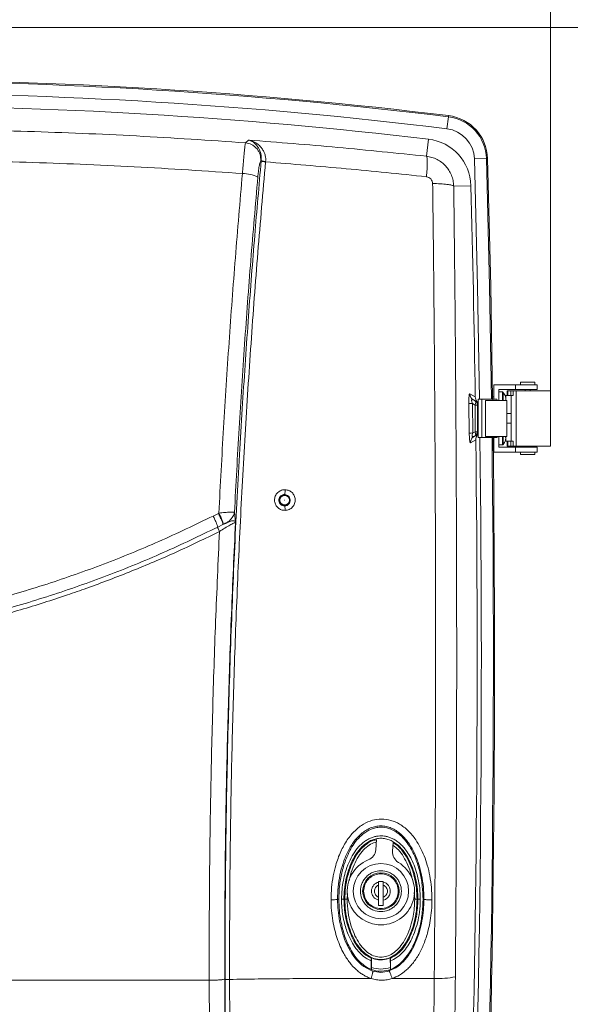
# Model space of a CAD drawing. Header units: millimetres. Extents: x 0 to 594, y 0 to 420.
# Tile 73 of 75: x 480 to 526, y 296 to 378. Entities that reach past the tile are written whole.
import ezdxf

# ---------------------------------------------------------------- set-up
doc = ezdxf.new("R2010")
doc.units = ezdxf.units.MM
doc.styles.add('SLDTEXTSTYLE1', font='TXT', dxfattribs={"width": 0.605})
doc.dimstyles.new('SLDDIMSTYLE1', dxfattribs={"dimtxt": 2.568319, "dimasz": 3.3, "dimexe": 0, "dimexo": 0.0625, "dimgap": 0.64208, "dimtad": 1, "dimdec": 0, "dimlfac": 5, "dimrnd": 1e-09, "dimzin": 12, "dimdsep": 46, "dimtxsty": 'SLDTEXTSTYLE1', "dimsah": 1, "dimcen": 0.09, "dimadec": 0, "dimazin": 3, "dimtfac": 1, "dimtdec": 1, "dimtofl": 0, "dimtmove": 0, "dimatfit": 3, "dimfxl": 0, "dimfrac": 2, "dimtolj": 1, "dimtzin": 12, "dimarcsym": 0})

# ---------------------------------------------------------------- blocks, each defined once
blk = doc.blocks.new('_D_1')
at = {"color": 7, "linetype": 'Continuous', "lineweight": 0}
for p, q in [((478.443, 377.404), (541.281, 377.404)), ((540.281, 377.404), (540.281, 220.104)), ((535.749, 301.449), (535.749, 302.037)), ((535.749, 302.037), (539.693, 302.037)), ((539.693, 302.037), (539.693, 301.449)), ((535.749, 296.059), (535.749, 295.471)), ((539.693, 295.471), (539.693, 296.059)), ((535.749, 295.471), (539.693, 295.471)), ((478.443, 220.104), (541.281, 220.104))]:
    blk.add_line(p, q, dxfattribs=at)
for points in [[(540.281, 377.404), (539.781, 374.104), (540.781, 374.104)], [(540.281, 220.104), (540.781, 223.404), (539.781, 223.404)]]:
    blk.add_solid(points, dxfattribs=at)
at = {"color": 7, "linetype": 'Continuous', "lineweight": 0, "char_height": 2.6458, "attachment_point": 1, "rotation": 90, "style": 'SLDTEXTSTYLE1'}
for s, insert in [('787', (531.75, 295.814)), ('31', (536.282, 296.794))]:
    blk.add_mtext(s, dxfattribs=dict(at, insert=insert))
blk = doc.blocks.new('_D_2')
at = {"color": 7, "linetype": 'Continuous', "lineweight": 0}
for p, q in [((465.206, 401.126), (464.618, 401.126)), ((464.618, 401.126), (464.618, 397.181)), ((473.535, 401.126), (474.123, 401.126)), ((474.123, 401.126), (474.123, 397.181)), ((414.597, 324.905), (414.597, 397.593)), ((464.618, 397.181), (465.206, 397.181)), ((474.123, 397.181), (473.535, 397.181)), ((524.145, 347.204), (524.145, 397.593)), ((524.145, 396.593), (414.597, 396.593))]:
    blk.add_line(p, q, dxfattribs=at)
for points in [[(414.597, 396.593), (417.897, 396.093), (417.897, 397.093)], [(524.145, 396.593), (520.845, 397.093), (520.845, 396.093)]]:
    blk.add_solid(points, dxfattribs=at)
at = {"color": 7, "linetype": 'Continuous', "lineweight": 0, "char_height": 2.6458, "attachment_point": 1, "style": 'SLDTEXTSTYLE1'}
for s, insert in [('548', (466.431, 405.124)), ('21,6', (465.941, 400.592))]:
    blk.add_mtext(s, dxfattribs=dict(at, insert=insert))

msp = doc.modelspace()

# ---------------------------------------------------------------- linework, layer by layer
at = {"color": 7, "linetype": 'Continuous', "lineweight": 15}
for p, q in [((515.655, 369.987), (515.534, 368.995)), ((515.655, 369.987), (515.667, 370.083)), ((498.783, 367.825), (499.046, 368.049)), ((513.998, 368.125), (513.83, 366.709)), ((500.06, 366.333), (500.095, 366.363)), ((500.095, 366.363), (500.091, 366.323)), ((500.458, 366.271), (500.455, 366.238)), ((518.816, 366.514), (517.818, 366.486)), ((518.816, 366.514), (518.913, 366.516)), ((517.525, 364.258), (516.098, 364.22)), ((519.443, 346.504), (519.443, 347.704)), ((519.443, 347.704), (521.243, 347.704)), ((519.843, 347.304), (521.243, 347.304)), ((519.843, 346.404), (519.843, 347.304)), ((521.243, 347.304), (521.243, 347.704)), ((521.243, 347.704), (523.043, 347.704)), ((521.243, 347.304), (523.043, 347.304)), ((521.643, 347.904), (521.643, 347.704)), ((522.843, 347.904), (521.643, 347.904)), ((522.043, 347.304), (522.043, 347.204)), ((522.443, 347.204), (522.443, 347.304)), ((522.843, 347.704), (522.843, 347.904)), ((523.043, 347.304), (523.043, 347.704)), ((517.437, 346.948), (517.885, 346.689)), ((517.689, 346.457), (517.665, 346.483)), ((517.697, 346.449), (517.734, 346.437)), ((517.87, 346.358), (517.734, 346.437)), ((518.143, 346.504), (518.143, 343.304)), ((518.421, 346.504), (518.143, 346.504)), ((518.421, 346.504), (518.421, 343.304)), ((519.319, 346.504), (518.421, 346.504)), ((518.749, 346.404), (518.749, 343.404)), ((520.513, 346.404), (518.749, 346.404)), ((519.388, 346.404), (519.319, 346.504)), ((519.319, 346.504), (519.68, 346.504)), ((519.443, 346.704), (519.332, 346.704)), ((519.68, 346.504), (519.75, 346.404)), ((520.152, 347.104), (519.843, 347.104)), ((520.397, 346.701), (520.401, 346.703)), ((520.421, 346.407), (520.397, 346.407)), ((520.421, 346.804), (520.421, 346.404)), ((520.563, 346.804), (520.421, 346.804)), ((520.513, 343.404), (520.513, 346.404)), ((520.554, 347.204), (520.554, 346.804)), ((520.554, 347.204), (520.583, 347.204)), ((520.583, 346.804), (520.563, 346.804)), ((520.583, 347.204), (520.583, 346.804)), ((520.583, 347.204), (520.846, 347.204)), ((520.846, 346.804), (520.583, 346.804)), ((520.846, 347.204), (520.846, 346.804)), ((520.846, 347.204), (521.042, 347.204)), ((521.042, 346.804), (520.846, 346.804)), ((520.884, 346.804), (520.884, 343.004)), ((521.042, 347.204), (521.042, 346.804)), ((521.279, 347.204), (521.042, 347.204)), ((521.279, 347.204), (521.279, 342.604)), ((524.145, 347.204), (521.279, 347.204)), ((524.145, 342.604), (524.145, 347.204)), ((517.387, 343.682), (517.353, 346.131)), ((517.684, 343.69), (517.649, 346.139)), ((517.87, 346.012), (517.649, 346.139)), ((517.87, 346.358), (517.895, 346.343)), ((517.87, 346.358), (517.895, 346.343)), ((517.87, 343.797), (517.87, 346.012)), ((517.87, 346.012), (518.07, 346.012)), ((517.895, 346.343), (517.913, 346.337)), ((518.07, 343.797), (518.07, 346.012)), ((518.07, 346.012), (518.095, 345.997)), ((518.095, 345.997), (518.143, 346.026)), ((520.884, 345.304), (520.513, 345.304)), ((520.513, 344.504), (520.884, 344.504)), ((517.932, 343.131), (517.495, 342.878)), ((517.684, 343.69), (517.87, 343.797)), ((517.729, 343.364), (517.746, 343.384)), ((517.792, 343.405), (517.738, 343.364)), ((517.792, 343.405), (517.755, 343.393)), ((517.885, 343.459), (517.792, 343.405)), ((517.792, 343.405), (517.87, 343.45)), ((517.87, 343.797), (518.07, 343.797)), ((517.885, 343.459), (517.87, 343.45)), ((517.899, 343.463), (517.885, 343.459)), ((518.085, 343.805), (518.07, 343.797)), ((518.143, 343.753), (518.085, 343.805)), ((518.421, 343.304), (518.143, 343.304)), ((519.319, 343.304), (518.421, 343.304)), ((518.749, 343.404), (520.513, 343.404)), ((519.319, 343.304), (519.388, 343.404)), ((519.68, 343.304), (519.319, 343.304)), ((519.443, 342.104), (519.443, 343.304)), ((519.75, 343.404), (519.68, 343.304)), ((519.843, 342.504), (519.843, 343.404)), ((520.421, 343.404), (520.421, 343.004)), ((519.38, 343.104), (519.443, 343.104)), ((519.843, 342.704), (520.152, 342.704)), ((521.243, 342.504), (519.843, 342.504)), ((520.421, 343.004), (520.563, 343.004)), ((520.554, 343.004), (520.554, 342.604)), ((520.583, 342.604), (520.554, 342.604)), ((520.563, 343.004), (520.583, 343.004)), ((520.583, 343.004), (520.583, 342.604)), ((520.583, 343.004), (520.846, 343.004)), ((520.846, 342.604), (520.583, 342.604)), ((520.846, 343.004), (521.042, 343.004)), ((520.846, 342.604), (520.846, 343.004)), ((520.846, 342.604), (521.042, 342.604)), ((521.042, 343.004), (521.042, 342.604)), ((521.279, 342.604), (521.042, 342.604)), ((521.243, 342.104), (521.243, 342.504)), ((521.243, 342.504), (523.043, 342.504)), ((521.279, 342.604), (524.145, 342.604)), ((522.043, 342.604), (522.043, 342.504)), ((522.443, 342.504), (522.443, 342.604)), ((523.043, 342.104), (523.043, 342.504)), ((519.443, 342.104), (521.243, 342.104)), ((523.043, 342.104), (521.243, 342.104)), ((521.643, 342.104), (521.643, 341.904)), ((521.643, 341.904), (522.843, 341.904)), ((522.843, 341.904), (522.843, 342.104)), ((496.529, 337.004), (496.089, 336.782)), ((496.568, 337.024), (496.529, 337.004)), ((497.865, 337.092), (497.95, 336.22)), ((496.912, 336.081), (496.47, 335.863)), ((509.617, 309.027), (509.686, 309.879)), ((511.069, 309.617), (511.013, 308.915)), ((509.843, 306.384), (509.843, 306.338)), ((510.243, 306.384), (509.843, 306.384)), ((510.243, 306.338), (510.243, 306.384)), ((506.543, 304.904), (506.437, 304.904)), ((507.037, 304.904), (506.966, 304.904)), ((509.843, 304.83), (509.843, 304.384)), ((510.243, 304.384), (510.243, 304.83)), ((513.05, 304.904), (513.121, 304.904)), ((513.543, 304.904), (513.618, 304.904)), ((509.843, 304.384), (510.243, 304.384)), ((509.243, 299.784), (509.243, 299.064)), ((509.247, 299.999), (509.264, 300.028)), ((509.25, 299.226), (509.264, 300.028)), ((510.836, 299.226), (510.823, 300.028)), ((510.84, 299.999), (510.823, 300.028)), ((510.843, 299.784), (510.843, 299.064)), ((509.243, 299.064), (509.25, 299.076)), ((509.25, 299.226), (509.25, 299.075)), ((510.836, 299.226), (510.836, 299.075)), ((510.843, 299.064), (510.836, 299.076)), ((438.321, 298.166), (495.766, 298.166)), ((495.781, 294.389), (495.766, 298.166)), ((497.075, 294.113), (497.058, 298.281)), ((510.975, 298.323), (514.481, 298.323))]:
    msp.add_line(p, q, dxfattribs=at)
at = {"color": 8, "linetype": 'Continuous', "lineweight": 15}
for p, q in [((520.152, 347.104), (520.152, 346.404)), ((520.21, 347.075), (520.21, 346.404)), ((517.979, 346.315), (518.04, 346.294)), ((518.059, 343.508), (517.966, 343.482)), ((520.152, 343.404), (520.152, 342.704)), ((520.21, 343.404), (520.21, 342.734)), ((512.809, 305.475), (512.85, 304.904)), ((507.237, 304.904), (507.26, 305.377))]:
    msp.add_line(p, q, dxfattribs=at)
at = {"color": 8, "linetype": 'Continuous', "lineweight": 15, "flags": 128}
for points in [[(518.239, 346.504), (518.075, 355.869), (517.818, 366.486)], [(518.816, 366.514), (519.073, 355.891), (519.238, 346.504)]]:
    msp.add_lwpolyline(points, dxfattribs=at)
at = {"color": 7, "linetype": 'Continuous', "lineweight": 15, "flags": 128}
for points in [[(519.335, 346.504), (519.17, 355.894), (518.913, 366.516)], [(517.87, 346.012), (517.893, 346.07), (517.909, 346.127), (517.92, 346.181), (517.923, 346.231), (517.92, 346.274), (517.909, 346.31), (517.893, 346.339), (517.87, 346.358)], [(517.87, 343.45), (517.893, 343.47), (517.909, 343.498), (517.92, 343.534), (517.923, 343.578), (517.92, 343.627), (517.909, 343.681), (517.893, 343.738), (517.87, 343.797)]]:
    msp.add_lwpolyline(points, dxfattribs=at)
at = {"color": 7, "linetype": 'Continuous', "lineweight": 15}
for centre, radius in [((502.043, 338.104), 0.419), ((502.043, 338.104), 0.4), ((502.043, 338.104), 0.01), ((510.043, 305.584), 2.3), ((510.043, 305.584), 1.52)]:
    msp.add_circle(centre, radius, dxfattribs=at)
for centre, radius, start, end in [((467.022, -27.096), 400.147, 83.01734, 89.99688), ((467.022, -27.096), 400.05, 83.01734, 89.99688), ((467.022, -27.096), 399.051, 83.01734, 89.99686), ((467.043, -27.096), 398, 83.22463, 96.77537), ((515.218, 366.414), 3.6, 1.58947, 83.01734), ((515.218, 366.414), 3.697, 1.58947, 83.01734), ((515.218, 366.414), 2.601, 1.58947, 83.01734), ((513.526, 364.153), 4, 1.50942, 83.22463), ((500.457, 367.03), 0.758, 241.50201, 270.07092), ((498.513, 362.232), 3.038, 64.77552, 89.70555), ((-975.957, 324.904), 1494, 0.835495, 1.509416), ((518.032, 346.951), 0.595, 180.36992, 239.92119), ((520.152, 347.032), 0.072, 36.35837, 90), ((519.163, 346.304), 1.3, 17.86258, 36.35837), ((519.163, 346.304), 1.296, 13.93028, 17.83513), ((517.764, 336.934), 9.205, 90.71377, 92.56104), ((517.67, 346.012), 0.4, 359.98708, 59.9978), ((517.695, 345.997), 0.4, 359.98664, 59.99758), ((517.799, 333.288), 10.402, 90.63138, 92.26603), ((-975.957, 324.904), 1494, 358.358462, 0.699018), ((517.67, 343.797), 0.4, 300.0022, 0.01292), ((-980.657, 324.905), 1500.147, 357.936937, 0.702734), ((519.056, 343.414), 1.345, 355.75002, 359.57482), ((520.261, 343.512), 0.24, 304.65475, 312.02835), ((519.222, 343.482), 1.238, 341.72492, 345.71715), ((520.152, 342.776), 0.072, 270, 323.64163), ((519.163, 343.504), 1.3, 323.64163, 341.72036), ((510.043, 305.584), 2.8, 111.98579, 58.8472), ((514.856, 304.538), 6.225, 266.54059, 282.76605)]:
    msp.add_arc(centre, radius, start, end, dxfattribs=at)
at = {"color": 8, "linetype": 'Continuous', "lineweight": 15}
for radius, start, end in [(1499.051, 357.936391, 0.703248), (1500.05, 357.936888, 0.70278)]:
    msp.add_arc((-980.657, 324.905), radius, start, end, dxfattribs=at)
at = {"color": 7, "linetype": 'Continuous', "lineweight": 15}
for centre in [(518.088, 344.904), (518.123, 344.904)]:
    msp.add_ellipse(centre, major_axis=(0, 0.6), ratio=0.017455, dxfattribs=at)
for centre, major_axis, start_param, end_param in [((508.62, 309.108), (0.806, -0.593), 5.73061, 6.836935), ((512.01, 308.836), (-0.891, -0.456), 5.730375, 6.836703)]:
    msp.add_ellipse(centre, major_axis=major_axis, ratio=0.999158, start_param=start_param, end_param=end_param, dxfattribs=at)
for points, knots in [([(435.304, 367.825), (438.319, 368.027), (444.35, 368.432), (453.421, 368.8), (462.501, 368.992), (471.586, 368.992), (480.666, 368.8), (489.737, 368.432), (495.768, 368.027), (498.783, 367.825)], [0, 0, 0, 0, 0.142851, 0.285723, 0.428569, 0.571428, 0.714275, 0.857147, 1, 1, 1, 1]), ([(498.529, 365.27), (498.54, 365.41), (498.562, 365.692), (498.597, 366.119), (498.635, 366.551), (498.667, 366.891), (498.692, 367.137), (498.709, 367.301), (498.726, 367.447), (498.741, 367.576), (498.758, 367.698), (498.772, 367.784), (498.78, 367.813), (498.783, 367.825)], [0, 0, 0, 0, 0.1068299, 0.2160592, 0.3438647, 0.4794348, 0.5464496, 0.6175073, 0.6818753, 0.7533418, 0.829992, 0.9308651, 1, 1, 1, 1]), ([(498.783, 367.825), (498.954, 367.791), (499.218, 367.739), (499.524, 367.54), (499.731, 367.344), (499.893, 367.11), (500.042, 366.776), (500.053, 366.508), (500.06, 366.333)], [0, 0, 0, 0, 0.239677, 0.368502, 0.5, 0.631498, 0.760323, 1, 1, 1, 1]), ([(499.046, 368.049), (501.516, 367.857), (506.455, 367.472), (511.372, 366.963), (513.83, 366.709)], [0, 0, 0, 0, 0.500112, 1, 1, 1, 1]), ([(499.046, 368.049), (499.178, 368.001), (499.442, 367.904), (499.736, 367.614), (499.928, 367.305), (500.038, 367.029), (500.108, 366.714), (500.099, 366.479), (500.095, 366.363)], [0, 0, 0, 0, 0.254341, 0.507179, 0.632714, 0.757013, 0.879592, 1, 1, 1, 1]), ([(499.046, 368.049), (499.131, 368.029), (499.3, 367.989), (499.532, 367.885), (499.769, 367.741), (499.993, 367.549), (500.194, 367.302), (500.338, 367.04), (500.427, 366.775), (500.47, 366.518), (500.462, 366.35), (500.458, 366.271)], [0, 0, 0, 0, 0.123167, 0.242463, 0.346284, 0.489677, 0.617018, 0.730075, 0.830774, 0.920407, 1, 1, 1, 1]), ([(435.558, 365.27), (438.554, 365.47), (444.541, 365.869), (453.542, 366.231), (462.543, 366.42), (471.544, 366.42), (480.545, 366.231), (489.546, 365.869), (495.533, 365.47), (498.529, 365.27)], [0, 0, 0, 0, 0.143088, 0.285956, 0.428674, 0.571326, 0.714045, 0.856913, 1, 1, 1, 1]), ([(500.091, 366.323), (499.999, 365.289), (499.814, 363.22), (499.547, 360.052), (499.286, 356.779), (499.027, 353.339), (498.777, 349.79), (498.536, 346.11), (498.306, 342.309), (498.086, 338.315), (497.887, 334.286), (497.709, 330.23), (497.552, 326.16), (497.413, 321.917), (497.294, 317.494), (497.198, 312.911), (497.13, 308.134), (497.09, 303.218), (497.091, 299.878), (497.092, 298.208)], [0, 0, 0, 0, 0.045995, 0.092071, 0.140637, 0.191026, 0.24425, 0.297408, 0.353341, 0.411705, 0.473142, 0.530423, 0.589862, 0.651817, 0.716671, 0.783954, 0.852979, 0.926486, 1, 1, 1, 1]), ([(500.455, 366.238), (500.235, 363.73), (499.794, 358.71), (499.229, 351.136), (498.735, 343.527), (498.322, 335.892), (497.989, 328.293), (497.737, 320.739), (497.564, 313.234), (497.463, 305.731), (497.461, 300.739), (497.459, 298.243)], [0, 0, 0, 0, 0.111693, 0.2235483, 0.3355824, 0.447812, 0.5599686, 0.669933, 0.7799154, 0.8899323, 1, 1, 1, 1]), ([(499.808, 364.981), (499.823, 365.13), (499.855, 365.461), (499.922, 365.9), (499.995, 366.23), (500.039, 366.3), (500.06, 366.333)], [0, 0, 0, 0, 0.215271, 0.478045, 0.752078, 1, 1, 1, 1]), ([(500.091, 366.323), (500.1, 366.316), (500.118, 366.301), (500.202, 366.276), (500.319, 366.253), (500.41, 366.243), (500.455, 366.238)], [0, 0, 0, 0, 0.242265, 0.50002, 0.757764, 1, 1, 1, 1]), ([(500.455, 366.238), (502.686, 366.057), (507.154, 365.696), (511.603, 365.233), (513.829, 365.002)], [0, 0, 0, 0, 0.499487, 1, 1, 1, 1]), ([(513.83, 366.708), (513.847, 366.664), (513.882, 366.572), (513.897, 366.175), (513.882, 365.636), (513.847, 365.209), (513.829, 365.002)], [0, 0, 0, 0, 0.243909, 0.501139, 0.757752, 1, 1, 1, 1]), ([(513.83, 366.709), (513.984, 366.682), (514.291, 366.63), (514.72, 366.449), (515.106, 366.205), (515.437, 365.9), (515.71, 365.543), (515.918, 365.14), (516.061, 364.694), (516.086, 364.38), (516.098, 364.22)], [0, 0, 0, 0, 0.1276762, 0.2535663, 0.3776582, 0.4999411, 0.6197125, 0.7429886, 0.8697561, 1, 1, 1, 1]), ([(496.568, 337.024), (496.693, 339.394), (496.944, 344.13), (497.407, 351.21), (497.926, 358.26), (498.328, 362.935), (498.529, 365.27)], [0, 0, 0, 0, 0.250594, 0.500771, 0.750563, 1, 1, 1, 1]), ([(497.865, 337.092), (497.99, 339.425), (498.238, 344.091), (498.696, 351.074), (499.211, 358.042), (499.609, 362.667), (499.808, 364.981)], [0, 0, 0, 0, 0.249836, 0.499706, 0.749797, 1, 1, 1, 1]), ([(513.829, 365.002), (513.898, 364.987), (514.036, 364.957), (514.204, 364.823), (514.322, 364.642), (514.338, 364.502), (514.346, 364.432)], [0, 0, 0, 0, 0.249903, 0.499522, 0.749432, 1, 1, 1, 1]), ([(514.346, 364.432), (514.37, 362.445), (514.417, 358.442), (514.475, 352.377), (514.522, 346.216), (514.558, 339.959), (514.582, 333.65), (514.594, 326.98), (514.591, 319.998), (514.571, 312.715), (514.536, 305.493), (514.499, 300.708), (514.481, 298.325)], [0, 0, 0, 0, 0.0907, 0.1827, 0.276, 0.370601, 0.466503, 0.561857, 0.672652, 0.782608, 0.891724, 1, 1, 1, 1]), ([(516.098, 364.22), (516.054, 364.248), (515.964, 364.305), (515.557, 364.374), (515, 364.422), (514.56, 364.429), (514.346, 364.432)], [0, 0, 0, 0, 0.242743, 0.499924, 0.757146, 1, 1, 1, 1]), ([(516.098, 364.22), (516.13, 361.495), (516.193, 356.045), (516.263, 347.838), (516.312, 339.616), (516.34, 331.381), (516.346, 323.141), (516.33, 314.905), (516.295, 306.676), (516.253, 301.204), (516.232, 298.467)], [0, 0, 0, 0, 0.125015, 0.250014, 0.375038, 0.50005, 0.625082, 0.750072, 0.875017, 1, 1, 1, 1]), ([(517.353, 346.131), (517.352, 346.227), (517.351, 346.381), (517.357, 346.579), (517.367, 346.727), (517.382, 346.843), (517.405, 346.942), (517.424, 346.945), (517.437, 346.948)], [0, 0, 0, 0, 0.2062207, 0.329042, 0.4623485, 0.6030652, 0.7452492, 1, 1, 1, 1]), ([(517.885, 346.689), (517.892, 346.622), (517.908, 346.486), (517.984, 346.358), (518.034, 346.301), (518.04, 346.294)], [0, 0, 0, 0, 0.467705, 0.935309, 1, 1, 1, 1]), ([(518.04, 346.294), (518.067, 346.257), (518.121, 346.185), (518.142, 346.086), (518.143, 346.034), (518.143, 346.026)], [0, 0, 0, 0, 0.460183, 0.920355, 1, 1, 1, 1]), ([(517.495, 342.878), (517.482, 342.881), (517.462, 342.885), (517.436, 342.989), (517.418, 343.105), (517.404, 343.249), (517.393, 343.44), (517.389, 343.589), (517.387, 343.682)], [0, 0, 0, 0, 0.267541, 0.410626, 0.550199, 0.681102, 0.800552, 1, 1, 1, 1]), ([(518.059, 343.508), (518.022, 343.45), (517.948, 343.335), (517.937, 343.199), (517.932, 343.131)], [0, 0, 0, 0, 0.502342, 1, 1, 1, 1]), ([(518.143, 343.753), (518.139, 343.708), (518.132, 343.619), (518.083, 343.544), (518.059, 343.508)], [0, 0, 0, 0, 0.51126, 1, 1, 1, 1]), ([(502.079, 337.252), (501.968, 337.261), (501.76, 337.279), (501.485, 337.447), (501.286, 337.69), (501.2, 337.953), (501.195, 338.177), (501.226, 338.351), (501.293, 338.518), (501.397, 338.673), (501.532, 338.801), (501.693, 338.897), (501.874, 338.962), (502.009, 338.968), (502.079, 338.972)], [0, 0, 0, 0, 0.120011, 0.226682, 0.342711, 0.458123, 0.522153, 0.586992, 0.650214, 0.718234, 0.791165, 0.85241, 0.923552, 1, 1, 1, 1]), ([(502.043, 337.622), (501.983, 337.626), (501.867, 337.634), (501.712, 337.725), (501.598, 337.861), (501.551, 338.009), (501.549, 338.134), (501.567, 338.231), (501.606, 338.324), (501.659, 338.401), (501.733, 338.472), (501.827, 338.53), (501.938, 338.565), (502.011, 338.566), (502.043, 338.566)], [0, 0, 0, 0, 0.1188782, 0.2272078, 0.3435949, 0.4593576, 0.5222329, 0.5882959, 0.6506658, 0.7202776, 0.7731868, 0.853938, 0.9367169, 1, 1, 1, 1]), ([(502.079, 338.972), (502.077, 338.927), (502.075, 338.836), (502.066, 338.711), (502.055, 338.613), (502.047, 338.582), (502.043, 338.566)], [0, 0, 0, 0, 0.244409, 0.50239, 0.75907, 1, 1, 1, 1]), ([(502.043, 338.566), (502.103, 338.557), (502.217, 338.54), (502.361, 338.438), (502.462, 338.298), (502.507, 338.122), (502.483, 337.939), (502.389, 337.775), (502.258, 337.675), (502.137, 337.631), (502.071, 337.624), (502.043, 337.622)], [0, 0, 0, 0, 0.125246, 0.237498, 0.356521, 0.476335, 0.603333, 0.731613, 0.86115, 0.942525, 1, 1, 1, 1]), ([(502.079, 338.972), (502.187, 338.957), (502.398, 338.929), (502.667, 338.744), (502.857, 338.483), (502.939, 338.157), (502.89, 337.817), (502.713, 337.519), (502.479, 337.348), (502.259, 337.267), (502.14, 337.257), (502.079, 337.252)], [0, 0, 0, 0, 0.123009, 0.238677, 0.357251, 0.481205, 0.609426, 0.736757, 0.864519, 0.930622, 1, 1, 1, 1]), ([(502.079, 337.252), (502.077, 337.293), (502.074, 337.378), (502.065, 337.491), (502.055, 337.579), (502.047, 337.608), (502.043, 337.622)], [0, 0, 0, 0, 0.246331, 0.503717, 0.7591, 1, 1, 1, 1]), ([(496.089, 336.782), (494.595, 336.062), (491.608, 334.622), (486.992, 332.747), (482.293, 331.088), (477.512, 329.669), (472.665, 328.491), (467.764, 327.557), (462.823, 326.871), (457.853, 326.433), (452.869, 326.244), (447.885, 326.31), (442.91, 326.608), (439.617, 327.016), (437.97, 327.22)], [0, 0, 0, 0, 0.083361, 0.166704, 0.250016, 0.333367, 0.416703, 0.500013, 0.583336, 0.666671, 0.750002, 0.833325, 0.916662, 1, 1, 1, 1]), ([(496.47, 335.863), (496.465, 335.892), (496.456, 335.952), (496.372, 336.175), (496.245, 336.464), (496.14, 336.679), (496.089, 336.782)], [0, 0, 0, 0, 0.2418465, 0.500005, 0.7581607, 1, 1, 1, 1]), ([(496.912, 336.081), (496.91, 336.107), (496.905, 336.162), (496.82, 336.384), (496.69, 336.679), (496.581, 336.899), (496.529, 337.004)], [0, 0, 0, 0, 0.241385, 0.5, 0.758615, 1, 1, 1, 1]), ([(497.865, 337.092), (497.839, 337.098), (497.781, 337.111), (497.505, 337.105), (497.087, 337.078), (496.741, 337.042), (496.568, 337.024)], [0, 0, 0, 0, 0.2151582, 0.4641056, 0.7310666, 1, 1, 1, 1]), ([(496.951, 336.101), (496.949, 336.127), (496.944, 336.181), (496.86, 336.404), (496.729, 336.699), (496.62, 336.918), (496.568, 337.024)], [0, 0, 0, 0, 0.2415265, 0.5002072, 0.7587735, 1, 1, 1, 1]), ([(497.233, 336.23), (497.294, 336.272), (497.393, 336.34), (497.525, 336.469), (497.615, 336.573), (497.706, 336.697), (497.81, 336.871), (497.844, 337.007), (497.865, 337.092)], [0, 0, 0, 0, 0.202599, 0.323189, 0.458017, 0.547751, 0.717898, 1, 1, 1, 1]), ([(496.47, 335.863), (494.965, 335.138), (491.954, 333.688), (487.303, 331.799), (482.567, 330.128), (477.749, 328.7), (472.864, 327.513), (467.924, 326.573), (462.943, 325.881), (457.934, 325.44), (452.911, 325.25), (447.888, 325.317), (442.874, 325.617), (439.556, 326.028), (437.897, 326.233)], [0, 0, 0, 0, 0.0833201, 0.1666584, 0.2499924, 0.3333236, 0.4166575, 0.4999935, 0.58333, 0.6666649, 0.7499978, 0.8333344, 0.916676, 1, 1, 1, 1]), ([(496.621, 335.497), (496.601, 335.538), (496.559, 335.623), (496.509, 335.739), (496.475, 335.827), (496.471, 335.851), (496.47, 335.863)], [0, 0, 0, 0, 0.241921, 0.500037, 0.758132, 1, 1, 1, 1]), ([(496.621, 335.497), (496.775, 335.595), (497.081, 335.791), (497.499, 336.038), (497.77, 336.178), (497.908, 336.228), (497.936, 336.222), (497.949, 336.22)], [0, 0, 0, 0, 0.256096, 0.508679, 0.755887, 0.878243, 1, 1, 1, 1]), ([(496.943, 336.096), (496.942, 336.096), (496.941, 336.095), (496.94, 336.095), (496.94, 336.094), (496.94, 336.094), (496.94, 336.094), (496.939, 336.094), (496.939, 336.094), (496.937, 336.093), (496.928, 336.088), (496.919, 336.084), (496.912, 336.081)], [0, 0, 0, 0, 0.059052, 0.103085, 0.126723, 0.136015, 0.141978, 0.144865, 0.14879, 0.199304, 0.343534, 1, 1, 1, 1]), ([(497.233, 336.23), (497.192, 336.213), (497.106, 336.178), (496.999, 336.125), (496.943, 336.096)], [0, 0, 0, 0, 0.4721376, 1, 1, 1, 1]), ([(496.943, 336.096), (496.993, 336.12), (497.048, 336.146), (497.122, 336.179), (497.168, 336.201), (497.21, 336.22), (497.233, 336.23)], [0, 0, 0, 0, 0.518621, 0.560855, 0.764848, 1, 1, 1, 1]), ([(497.058, 298.281), (497.059, 300.807), (497.063, 305.857), (497.166, 313.449), (497.345, 321.042), (497.598, 328.636), (497.832, 333.692), (497.95, 336.22)], [0, 0, 0, 0, 0.200095, 0.400126, 0.600138, 0.800045, 1, 1, 1, 1]), ([(497.233, 336.23), (497.321, 336.267), (497.524, 336.352), (497.746, 336.402), (497.899, 336.367), (497.933, 336.269), (497.949, 336.22)], [0, 0, 0, 0, 0.218772, 0.49984, 0.74987, 1, 1, 1, 1]), ([(437.868, 325.84), (439.515, 325.636), (442.806, 325.228), (447.778, 324.926), (452.747, 324.852), (457.71, 325.029), (462.663, 325.453), (466.302, 325.944), (468.641, 326.331), (469.692, 326.517), (470.757, 326.718), (471.797, 326.926), (472.793, 327.135), (474.152, 327.434), (475.924, 327.852), (478.038, 328.401), (480.081, 328.979), (482.035, 329.577), (483.868, 330.18), (486.31, 331.033), (489.338, 332.188), (493.026, 333.752), (495.423, 334.915), (496.621, 335.497)], [0, 0, 0, 0, 0.082466, 0.164798, 0.247195, 0.328984, 0.411052, 0.493599, 0.510969, 0.528611, 0.546526, 0.564717, 0.581219, 0.596959, 0.633747, 0.671488, 0.705273, 0.73907, 0.772892, 0.801029, 0.867483, 0.933773, 1, 1, 1, 1]), ([(495.766, 298.166), (495.767, 300.652), (495.77, 305.624), (495.87, 313.096), (496.041, 320.57), (496.284, 328.039), (496.509, 333.012), (496.621, 335.497)], [0, 0, 0, 0, 0.200161, 0.400305, 0.600384, 0.800265, 1, 1, 1, 1]), ([(505.896, 304.864), (505.904, 305.205), (505.921, 305.87), (506.06, 306.829), (506.296, 307.837), (506.663, 308.857), (507.123, 309.693), (507.546, 310.255), (507.878, 310.613), (508.229, 310.915), (508.697, 311.234), (509.317, 311.506), (510.101, 311.62), (510.749, 311.523), (511.245, 311.346), (511.612, 311.156), (511.971, 310.91), (512.319, 310.608), (512.648, 310.251), (512.993, 309.791), (513.335, 309.213), (513.654, 308.504), (513.92, 307.711), (514.125, 306.832), (514.264, 305.873), (514.28, 305.206), (514.289, 304.864)], [0, 0, 0, 0, 0.0586949, 0.1144998, 0.1663449, 0.2366425, 0.300161, 0.3294498, 0.3574116, 0.3839194, 0.4089238, 0.4548439, 0.4992754, 0.5438965, 0.566753, 0.5902095, 0.6152739, 0.6418155, 0.6698228, 0.6991845, 0.7409503, 0.7856786, 0.833218, 0.8851778, 0.9411042, 1, 1, 1, 1]), ([(506.437, 304.904), (506.446, 305.241), (506.464, 305.913), (506.619, 306.912), (506.87, 307.885), (507.236, 308.812), (507.729, 309.66), (508.266, 310.264), (508.769, 310.638), (509.175, 310.848), (509.604, 310.98), (510.046, 311.024), (510.487, 310.975), (510.913, 310.839), (511.314, 310.625), (511.811, 310.25), (512.34, 309.647), (512.828, 308.802), (513.19, 307.879), (513.439, 306.909), (513.592, 305.913), (513.609, 305.241), (513.618, 304.904)], [0, 0, 0, 0, 0.065043, 0.130013, 0.194698, 0.258776, 0.321792, 0.383209, 0.413162, 0.442555, 0.471399, 0.499872, 0.528364, 0.55724, 0.586668, 0.616658, 0.67814, 0.741209, 0.8053, 0.869979, 0.934943, 1, 1, 1, 1]), ([(506.543, 304.904), (506.555, 305.272), (506.578, 306.009), (506.768, 307.1), (507.043, 308.033), (507.37, 308.804), (507.719, 309.421), (508.152, 309.985), (508.605, 310.397), (509.034, 310.66), (509.404, 310.815), (509.797, 310.901), (510.301, 310.914), (510.815, 310.782), (511.292, 310.524), (511.717, 310.196), (512.134, 309.746), (512.601, 309.052), (513.014, 308.153), (513.322, 307.077), (513.509, 305.989), (513.532, 305.266), (513.543, 304.904)], [0, 0, 0, 0, 0.072743, 0.145697, 0.218342, 0.264766, 0.311146, 0.35813, 0.404974, 0.431226, 0.45745, 0.483919, 0.510369, 0.556615, 0.586892, 0.617216, 0.66234, 0.70755, 0.782217, 0.857043, 0.928518, 1, 1, 1, 1]), ([(506.767, 304.904), (506.775, 305.176), (506.79, 305.698), (506.905, 306.441), (507.088, 307.203), (507.358, 307.96), (507.732, 308.679), (508.161, 309.267), (508.582, 309.657), (508.956, 309.896), (509.248, 310.034), (509.537, 310.125), (509.814, 310.175), (510.082, 310.186), (510.353, 310.164), (510.627, 310.105), (510.911, 310.004), (511.198, 309.858), (511.488, 309.66), (511.771, 309.41), (512.074, 309.069), (512.384, 308.62), (512.681, 308.049), (512.938, 307.392), (513.143, 306.645), (513.29, 305.806), (513.31, 305.214), (513.32, 304.904)], [0, 0, 0, 0, 0.059974, 0.11492, 0.165274, 0.232513, 0.291641, 0.343193, 0.392212, 0.416924, 0.440868, 0.463178, 0.483512, 0.502748, 0.522135, 0.543095, 0.564454, 0.588273, 0.613932, 0.641533, 0.67125, 0.714356, 0.761383, 0.812819, 0.869605, 0.931826, 1, 1, 1, 1]), ([(506.966, 304.904), (506.975, 305.179), (506.992, 305.728), (507.126, 306.543), (507.339, 307.339), (507.644, 308.102), (508.05, 308.81), (508.494, 309.325), (508.922, 309.647), (509.273, 309.834), (509.651, 309.953), (510.043, 309.995), (510.435, 309.953), (510.813, 309.834), (511.164, 309.648), (511.592, 309.325), (512.037, 308.811), (512.443, 308.103), (512.748, 307.339), (512.961, 306.544), (513.095, 305.729), (513.112, 305.179), (513.121, 304.904)], [0, 0, 0, 0, 0.06347, 0.126933, 0.190319, 0.253509, 0.316294, 0.378297, 0.409022, 0.439542, 0.46984, 0.499958, 0.530075, 0.56037, 0.590888, 0.621616, 0.683644, 0.746444, 0.809645, 0.87304, 0.936514, 1, 1, 1, 1]), ([(510.043, 307.284), (510.257, 307.261), (510.586, 307.226), (510.982, 307.014), (511.254, 306.795), (511.475, 306.522), (511.68, 306.127), (511.785, 305.584), (511.68, 305.041), (511.475, 304.645), (511.254, 304.373), (510.982, 304.152), (510.586, 303.947), (510.043, 303.843), (509.501, 303.947), (509.105, 304.152), (508.833, 304.373), (508.612, 304.645), (508.407, 305.041), (508.302, 305.584), (508.407, 306.127), (508.612, 306.522), (508.833, 306.795), (509.105, 307.014), (509.501, 307.226), (509.83, 307.261), (510.043, 307.284)], [0, 0, 0, 0, 0.059864, 0.09209, 0.125, 0.15791, 0.190136, 0.25, 0.309864, 0.34209, 0.375, 0.40791, 0.440136, 0.5, 0.559864, 0.59209, 0.625, 0.65791, 0.690136, 0.75, 0.809864, 0.84209, 0.875, 0.90791, 0.940136, 1, 1, 1, 1]), ([(508.603, 305.584), (508.623, 305.765), (508.652, 306.044), (508.832, 306.379), (509.018, 306.609), (509.248, 306.796), (509.584, 306.97), (510.043, 307.059), (510.503, 306.97), (510.839, 306.796), (511.069, 306.609), (511.256, 306.379), (511.43, 306.044), (511.518, 305.584), (511.43, 305.124), (511.256, 304.789), (511.069, 304.558), (510.839, 304.371), (510.503, 304.197), (510.043, 304.109), (509.584, 304.197), (509.248, 304.371), (509.018, 304.558), (508.832, 304.789), (508.652, 305.124), (508.623, 305.403), (508.603, 305.584)], [0, 0, 0, 0, 0.059864, 0.09209, 0.125, 0.15791, 0.190136, 0.25, 0.309864, 0.34209, 0.375, 0.40791, 0.440136, 0.5, 0.559864, 0.59209, 0.625, 0.65791, 0.690136, 0.75, 0.809864, 0.84209, 0.875, 0.90791, 0.940136, 1, 1, 1, 1]), ([(509.843, 306.338), (509.763, 306.308), (509.603, 306.248), (509.414, 306.067), (509.292, 305.84), (509.249, 305.584), (509.292, 305.328), (509.414, 305.1), (509.603, 304.919), (509.763, 304.86), (509.843, 304.83)], [0, 0, 0, 0, 0.124908, 0.249907, 0.374945, 0.499999, 0.625054, 0.750093, 0.875092, 1, 1, 1, 1]), ([(509.843, 306.085), (509.843, 306.108), (509.843, 306.172), (509.843, 306.261), (509.843, 306.324), (509.843, 306.338)], [0, 0, 0, 0, 0.2916723, 0.8489887, 1, 1, 1, 1]), ([(510.243, 306.338), (510.243, 306.312), (510.243, 306.236), (510.243, 306.15), (510.243, 306.097), (510.243, 306.085)], [0, 0, 0, 0, 0.291758, 0.844764, 1, 1, 1, 1]), ([(510.243, 304.83), (510.305, 304.851), (510.405, 304.885), (510.509, 304.956), (510.563, 305.002), (510.589, 305.026), (510.601, 305.039), (510.608, 305.045), (510.611, 305.048), (510.612, 305.05), (510.613, 305.051), (510.613, 305.051), (510.614, 305.052), (510.614, 305.052), (510.614, 305.052), (510.614, 305.052), (510.614, 305.052), (510.614, 305.052), (510.614, 305.052), (510.616, 305.054), (510.621, 305.059), (510.63, 305.068), (510.659, 305.102), (510.72, 305.187), (510.8, 305.352), (510.835, 305.57), (510.805, 305.798), (510.725, 305.979), (510.601, 306.141), (510.443, 306.269), (510.305, 306.316), (510.243, 306.338)], [0, 0, 0, 0, 0.095482, 0.15438, 0.184033, 0.198984, 0.2065, 0.210269, 0.212157, 0.213101, 0.213574, 0.21381, 0.213928, 0.213987, 0.214017, 0.214032, 0.214039, 0.214043, 0.214045, 0.214046, 0.218768, 0.223791, 0.232404, 0.286201, 0.375566, 0.50025, 0.604775, 0.709357, 0.786359, 0.904518, 1, 1, 1, 1]), ([(509.843, 305.082), (509.795, 305.106), (509.699, 305.155), (509.59, 305.277), (509.519, 305.423), (509.495, 305.584), (509.519, 305.745), (509.59, 305.891), (509.699, 306.013), (509.795, 306.061), (509.843, 306.085)], [0, 0, 0, 0, 0.124999, 0.249998, 0.374998, 0.499997, 0.624998, 0.749998, 0.874999, 1, 1, 1, 1]), ([(509.843, 305.082), (509.843, 305.169), (509.843, 305.342), (509.843, 305.643), (509.843, 305.899), (509.843, 306.034), (509.843, 306.085)], [0, 0, 0, 0, 0.27707, 0.55414, 0.83121, 1, 1, 1, 1]), ([(510.243, 306.085), (510.243, 305.999), (510.243, 305.826), (510.243, 305.524), (510.243, 305.269), (510.243, 305.133), (510.243, 305.082)], [0, 0, 0, 0, 0.277068, 0.554135, 0.831203, 1, 1, 1, 1]), ([(510.243, 306.085), (510.292, 306.061), (510.388, 306.013), (510.497, 305.891), (510.567, 305.745), (510.591, 305.584), (510.567, 305.423), (510.497, 305.277), (510.388, 305.155), (510.292, 305.106), (510.243, 305.082)], [0, 0, 0, 0, 0.124999, 0.249998, 0.374998, 0.499997, 0.624998, 0.749998, 0.874999, 1, 1, 1, 1]), ([(505.896, 304.864), (505.966, 304.865), (506.111, 304.867), (506.289, 304.877), (506.409, 304.89), (506.428, 304.9), (506.437, 304.904)], [0, 0, 0, 0, 0.2494472, 0.5105168, 0.7658007, 1, 1, 1, 1]), ([(509.226, 298.32), (509.117, 298.36), (508.897, 298.44), (508.593, 298.604), (508.294, 298.802), (507.895, 299.127), (507.417, 299.651), (506.983, 300.318), (506.652, 300.993), (506.402, 301.642), (506.192, 302.358), (506.03, 303.139), (505.919, 303.983), (505.903, 304.566), (505.896, 304.864)], [0, 0, 0, 0, 0.044768, 0.090504, 0.132944, 0.183374, 0.289219, 0.405353, 0.489373, 0.578914, 0.673238, 0.776121, 0.885588, 1, 1, 1, 1]), ([(509.352, 298.942), (509.103, 299.052), (508.597, 299.276), (507.987, 299.873), (507.485, 300.578), (507.094, 301.373), (506.798, 302.218), (506.592, 303.097), (506.463, 303.996), (506.446, 304.601), (506.437, 304.904)], [0, 0, 0, 0, 0.116199, 0.236678, 0.360477, 0.486494, 0.613996, 0.742343, 0.871125, 1, 1, 1, 1]), ([(509.243, 299.064), (509.083, 299.141), (508.762, 299.295), (508.302, 299.676), (507.87, 300.169), (507.403, 300.911), (506.996, 301.868), (506.721, 302.947), (506.569, 303.963), (506.552, 304.591), (506.543, 304.904)], [0, 0, 0, 0, 0.07869, 0.157563, 0.262887, 0.368409, 0.544971, 0.721892, 0.860944, 1, 1, 1, 1]), ([(509.243, 299.784), (509.093, 299.855), (508.775, 300.004), (508.341, 300.362), (507.932, 300.834), (507.612, 301.351), (507.361, 301.873), (507.168, 302.377), (507.003, 302.935), (506.874, 303.546), (506.784, 304.21), (506.773, 304.669), (506.767, 304.904)], [0, 0, 0, 0, 0.082839, 0.175631, 0.27941, 0.394791, 0.479113, 0.56939, 0.664841, 0.76991, 0.882275, 1, 1, 1, 1]), ([(506.767, 304.904), (506.791, 304.904), (506.842, 304.904), (506.909, 304.904), (506.956, 304.904), (506.963, 304.904), (506.966, 304.904)], [0, 0, 0, 0, 0.240575, 0.500028, 0.759466, 1, 1, 1, 1]), ([(509.247, 299.999), (509.044, 300.111), (508.636, 300.335), (508.161, 300.86), (507.777, 301.454), (507.476, 302.101), (507.249, 302.779), (507.027, 303.709), (506.991, 304.426), (506.966, 304.904)], [0, 0, 0, 0, 0.121619, 0.244872, 0.369591, 0.495166, 0.621209, 0.74749, 1, 1, 1, 1]), ([(513.05, 304.904), (513.038, 304.582), (513.014, 303.943), (512.833, 303.015), (512.56, 302.153), (512.195, 301.387), (511.752, 300.747), (511.232, 300.266), (510.654, 299.967), (510.043, 299.864), (509.433, 299.967), (508.855, 300.266), (508.335, 300.747), (507.892, 301.387), (507.527, 302.153), (507.254, 303.015), (507.073, 303.943), (507.049, 304.582), (507.037, 304.904)], [0, 0, 0, 0, 0.075864, 0.15025, 0.221552, 0.28822, 0.34904, 0.403637, 0.453224, 0.5, 0.546776, 0.596363, 0.65096, 0.71178, 0.778448, 0.84975, 0.924136, 1, 1, 1, 1]), ([(507.237, 304.904), (507.212, 304.904), (507.161, 304.904), (507.094, 304.904), (507.048, 304.904), (507.04, 304.904), (507.037, 304.904)], [0, 0, 0, 0, 0.240536, 0.499976, 0.75943, 1, 1, 1, 1]), ([(512.85, 304.904), (512.843, 304.663), (512.83, 304.19), (512.728, 303.508), (512.56, 302.789), (512.305, 302.062), (511.944, 301.36), (511.523, 300.795), (511.048, 300.388), (510.546, 300.149), (510.037, 300.071), (509.529, 300.153), (509.027, 300.396), (508.554, 300.806), (508.136, 301.371), (507.777, 302.071), (507.49, 302.9), (507.281, 303.857), (507.252, 304.543), (507.237, 304.904)], [0, 0, 0, 0, 0.059696, 0.116856, 0.170167, 0.242312, 0.306978, 0.364676, 0.415593, 0.460199, 0.500518, 0.540938, 0.585701, 0.636617, 0.694151, 0.758618, 0.830521, 0.910609, 1, 1, 1, 1]), ([(509.843, 304.83), (509.843, 304.856), (509.843, 304.931), (509.843, 305.018), (509.843, 305.071), (509.843, 305.082)], [0, 0, 0, 0, 0.291732, 0.844661, 1, 1, 1, 1]), ([(510.243, 305.082), (510.243, 305.06), (510.243, 304.995), (510.243, 304.907), (510.243, 304.843), (510.243, 304.83)], [0, 0, 0, 0, 0.291704, 0.849103, 1, 1, 1, 1]), ([(513.618, 304.904), (513.61, 304.603), (513.593, 304.002), (513.466, 303.108), (513.263, 302.232), (512.971, 301.388), (512.583, 300.592), (512.084, 299.884), (511.476, 299.282), (510.971, 299.056), (510.722, 298.945)], [0, 0, 0, 0, 0.129045, 0.257957, 0.386387, 0.513954, 0.640018, 0.763788, 0.884072, 1, 1, 1, 1]), ([(513.121, 304.904), (513.096, 304.426), (513.06, 303.709), (512.838, 302.779), (512.611, 302.101), (512.31, 301.454), (511.926, 300.86), (511.451, 300.335), (511.043, 300.111), (510.84, 299.999)], [0, 0, 0, 0, 0.252506, 0.378796, 0.504845, 0.630419, 0.755127, 0.878359, 1, 1, 1, 1]), ([(513.543, 304.904), (513.532, 304.536), (513.509, 303.799), (513.319, 302.708), (513.043, 301.77), (512.711, 300.991), (512.354, 300.364), (511.907, 299.795), (511.403, 299.336), (511.014, 299.147), (510.843, 299.064)], [0, 0, 0, 0, 0.16316, 0.326794, 0.489735, 0.595741, 0.701641, 0.809038, 0.916085, 1, 1, 1, 1]), ([(513.32, 304.904), (513.307, 304.551), (513.281, 303.886), (513.097, 302.958), (512.849, 302.156), (512.545, 301.473), (512.199, 300.9), (511.809, 300.425), (511.366, 300.036), (511.017, 299.867), (510.843, 299.784)], [0, 0, 0, 0, 0.1768818, 0.3333284, 0.4724355, 0.5967563, 0.707201, 0.8067097, 0.9039033, 1, 1, 1, 1]), ([(514.289, 304.864), (514.281, 304.568), (514.266, 303.99), (514.158, 303.153), (513.976, 302.262), (513.693, 301.345), (513.341, 300.572), (513.018, 300.027), (512.763, 299.665), (512.491, 299.34), (512.219, 299.068), (511.968, 298.858), (511.765, 298.712), (511.453, 298.513), (511.186, 298.406), (510.975, 298.322)], [0, 0, 0, 0, 0.114272, 0.223403, 0.325633, 0.465322, 0.592824, 0.652226, 0.709342, 0.763453, 0.815665, 0.857382, 0.889485, 0.912463, 1, 1, 1, 1]), ([(512.85, 304.904), (512.875, 304.904), (512.926, 304.904), (512.993, 304.904), (513.039, 304.904), (513.047, 304.904), (513.05, 304.904)], [0, 0, 0, 0, 0.240536, 0.499976, 0.75943, 1, 1, 1, 1]), ([(513.32, 304.904), (513.296, 304.904), (513.245, 304.904), (513.178, 304.904), (513.131, 304.904), (513.124, 304.904), (513.121, 304.904)], [0, 0, 0, 0, 0.2405753, 0.500029, 0.7594665, 1, 1, 1, 1]), ([(514.289, 304.864), (514.209, 304.864), (514.086, 304.864), (513.931, 304.869), (513.823, 304.874), (513.734, 304.881), (513.648, 304.891), (513.63, 304.899), (513.618, 304.904)], [0, 0, 0, 0, 0.239241, 0.368861, 0.501368, 0.633673, 0.762709, 1, 1, 1, 1]), ([(509.247, 299.999), (509.246, 299.996), (509.246, 299.991), (509.245, 299.956), (509.244, 299.906), (509.244, 299.845), (509.243, 299.803), (509.243, 299.784)], [0, 0, 0, 0, 0.198118, 0.395975, 0.60095, 0.822065, 1, 1, 1, 1]), ([(510.823, 300.028), (510.614, 299.958), (510.194, 299.819), (509.644, 299.88), (509.352, 299.994), (509.264, 300.028)], [0, 0, 0, 0, 0.410903, 0.822954, 1, 1, 1, 1]), ([(510.843, 299.784), (510.843, 299.81), (510.843, 299.861), (510.843, 299.929), (510.842, 299.977), (510.841, 299.997), (510.84, 299.999), (510.84, 299.999)], [0, 0, 0, 0, 0.241594, 0.483466, 0.716122, 0.930106, 1, 1, 1, 1]), ([(509.226, 298.32), (509.25, 298.394), (509.286, 298.507), (509.323, 298.648), (509.345, 298.747), (509.359, 298.828), (509.367, 298.909), (509.358, 298.929), (509.352, 298.942)], [0, 0, 0, 0, 0.242807, 0.372836, 0.504976, 0.636387, 0.764318, 1, 1, 1, 1]), ([(510.836, 299.226), (510.572, 299.165), (510.043, 299.043), (509.515, 299.165), (509.25, 299.226)], [0, 0, 0, 0, 0.500228, 1, 1, 1, 1]), ([(510.836, 299.076), (510.609, 299.007), (510.153, 298.87), (509.6, 298.947), (509.315, 299.052), (509.251, 299.076)], [0, 0, 0, 0, 0.436158, 0.873362, 1, 1, 1, 1]), ([(510.722, 298.945), (510.494, 298.888), (510.036, 298.775), (509.58, 298.886), (509.352, 298.942)], [0, 0, 0, 0, 0.499508, 1, 1, 1, 1]), ([(510.975, 298.322), (510.95, 298.397), (510.912, 298.514), (510.859, 298.659), (510.819, 298.76), (510.784, 298.842), (510.746, 298.922), (510.732, 298.936), (510.722, 298.945)], [0, 0, 0, 0, 0.238253, 0.367586, 0.499999, 0.632413, 0.761745, 1, 1, 1, 1]), ([(495.766, 298.166), (495.922, 298.169), (496.244, 298.175), (496.658, 298.202), (496.96, 298.238), (497.026, 298.267), (497.058, 298.281)], [0, 0, 0, 0, 0.24225, 0.5, 0.757749, 1, 1, 1, 1]), ([(497.092, 298.21), (497.101, 298.214), (497.12, 298.222), (497.206, 298.233), (497.323, 298.24), (497.415, 298.242), (497.459, 298.243)], [0, 0, 0, 0, 0.2424505, 0.5002058, 0.7578485, 1, 1, 1, 1]), ([(497.092, 298.208), (497.103, 295.6), (497.125, 290.401), (497.223, 282.598), (497.366, 274.814), (497.56, 267.078), (497.8, 259.476), (498.078, 252.008), (498.3, 247.089), (498.411, 244.634)], [0, 0, 0, 0, 0.146306, 0.291708, 0.437251, 0.582209, 0.724762, 0.862627, 1, 1, 1, 1]), ([(497.459, 298.243), (498.249, 298.256), (499.809, 298.281), (502.147, 298.304), (504.503, 298.316), (506.865, 298.322), (508.448, 298.321), (509.226, 298.32)], [0, 0, 0, 0, 0.200971, 0.397332, 0.595873, 0.801454, 1, 1, 1, 1]), ([(497.459, 298.243), (497.466, 296.543), (497.478, 293.143), (497.524, 288.039), (497.59, 282.936), (497.677, 277.832), (497.785, 272.771), (497.911, 267.87), (498.051, 263.13), (498.205, 258.508), (498.377, 253.885), (498.565, 249.267), (498.706, 246.19), (498.776, 244.653)], [0, 0, 0, 0, 0.095377, 0.190715, 0.286016, 0.381281, 0.47651, 0.56929, 0.655488, 0.741675, 0.827853, 0.91402, 1, 1, 1, 1]), ([(510.975, 298.322), (510.842, 298.284), (510.564, 298.204), (510.122, 298.167), (509.666, 298.197), (509.372, 298.279), (509.226, 298.32)], [0, 0, 0, 0, 0.23306, 0.485186, 0.744874, 1, 1, 1, 1]), ([(514.481, 298.325), (514.453, 295.617), (514.398, 290.206), (514.286, 284.788), (514.23, 282.081)], [0, 0, 0, 0, 0.500488, 1, 1, 1, 1]), ([(516.232, 298.467), (516.204, 295.749), (516.149, 290.314), (516.037, 284.87), (515.981, 282.148)], [0, 0, 0, 0, 0.500002, 1, 1, 1, 1])]:
    msp.add_open_spline(points, degree=3, knots=knots, dxfattribs=at)
at = {"color": 8, "linetype": 'Continuous', "lineweight": 15}
for points, knots in [([(517.649, 346.139), (517.631, 346.186), (517.602, 346.258), (517.584, 346.346), (517.582, 346.389), (517.585, 346.417), (517.592, 346.44), (517.609, 346.462), (517.643, 346.475), (517.677, 346.458), (517.697, 346.449)], [0, 0, 0, 0, 0.249158, 0.379699, 0.43859, 0.496187, 0.56148, 0.63246, 0.791655, 1, 1, 1, 1]), ([(517.738, 343.364), (517.714, 343.347), (517.646, 343.299), (517.567, 343.185), (517.504, 343.037), (517.498, 342.931), (517.495, 342.878)], [0, 0, 0, 0, 0.1552627, 0.440172, 0.7250806, 1, 1, 1, 1]), ([(517.755, 343.393), (517.734, 343.383), (517.698, 343.366), (517.662, 343.38), (517.644, 343.403), (517.635, 343.425), (517.631, 343.453), (517.632, 343.495), (517.644, 343.577), (517.668, 343.645), (517.684, 343.69)], [0, 0, 0, 0, 0.226318, 0.388047, 0.459405, 0.525209, 0.585015, 0.645401, 0.765134, 1, 1, 1, 1]), ([(517.924, 343.489), (517.939, 343.5), (517.982, 343.53), (518.034, 343.604), (518.077, 343.701), (518.082, 343.77), (518.085, 343.805)], [0, 0, 0, 0, 0.150068, 0.433378, 0.716689, 1, 1, 1, 1]), ([(507.037, 304.904), (507.049, 305.227), (507.073, 305.866), (507.254, 306.793), (507.527, 307.656), (507.892, 308.421), (508.335, 309.064), (508.856, 309.534), (509.32, 309.806), (509.606, 309.842), (509.683, 309.852)], [0, 0, 0, 0, 0.1609374, 0.3187397, 0.4699983, 0.6114274, 0.7404503, 0.8562717, 0.9614662, 1, 1, 1, 1]), ([(507.404, 306.454), (507.439, 306.618), (507.538, 307.066), (507.783, 307.747), (508.142, 308.448), (508.563, 309.017), (509.041, 309.411), (509.42, 309.624), (509.633, 309.651), (509.668, 309.655)], [0, 0, 0, 0, 0.12168, 0.333938, 0.524192, 0.693945, 0.843748, 0.974983, 1, 1, 1, 1]), ([(511.067, 309.596), (511.111, 309.575), (511.365, 309.454), (511.746, 309.051), (512.197, 308.425), (512.559, 307.655), (512.833, 306.794), (513.014, 305.866), (513.038, 305.227), (513.05, 304.904)], [0, 0, 0, 0, 0.0273983, 0.1589549, 0.3055063, 0.4661494, 0.6379575, 0.8171982, 1, 1, 1, 1]), ([(511.05, 309.383), (511.205, 309.264), (511.545, 309.002), (511.95, 308.435), (512.305, 307.737), (512.536, 307.129), (512.611, 306.751), (512.629, 306.659)], [0, 0, 0, 0, 0.181447, 0.398245, 0.641171, 0.912116, 1, 1, 1, 1])]:
    msp.add_open_spline(points, degree=3, knots=knots, dxfattribs=at)

# ---------------------------------------------------------------- dimensions: what is measured, and where the dimension line sits
at = {"color": 7, "linetype": 'Continuous', "lineweight": 0}
dim = msp.add_linear_dim(base=(414.597, 396.593), p1=(524.145, 347.204), p2=(414.597, 324.905), dimstyle='SLDDIMSTYLE1', dxfattribs=at)
dim.commit()
dim.dimension.update_dxf_attribs({"geometry": '_D_2', "text_midpoint": (469.371, 396.593), "dimtype": 160})
dim = msp.add_linear_dim(base=(540.281045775, 220.104216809), p1=(478.443465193, 377.404216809), p2=(478.443465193, 220.104216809), angle=90, dimstyle='SLDDIMSTYLE1', dxfattribs=at)
dim.commit()
dim.dimension.update_dxf_attribs({"geometry": '_D_1', "text_midpoint": (540.281045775, 298.754216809), "dimtype": 160})

doc.saveas('drawing.dxf')
